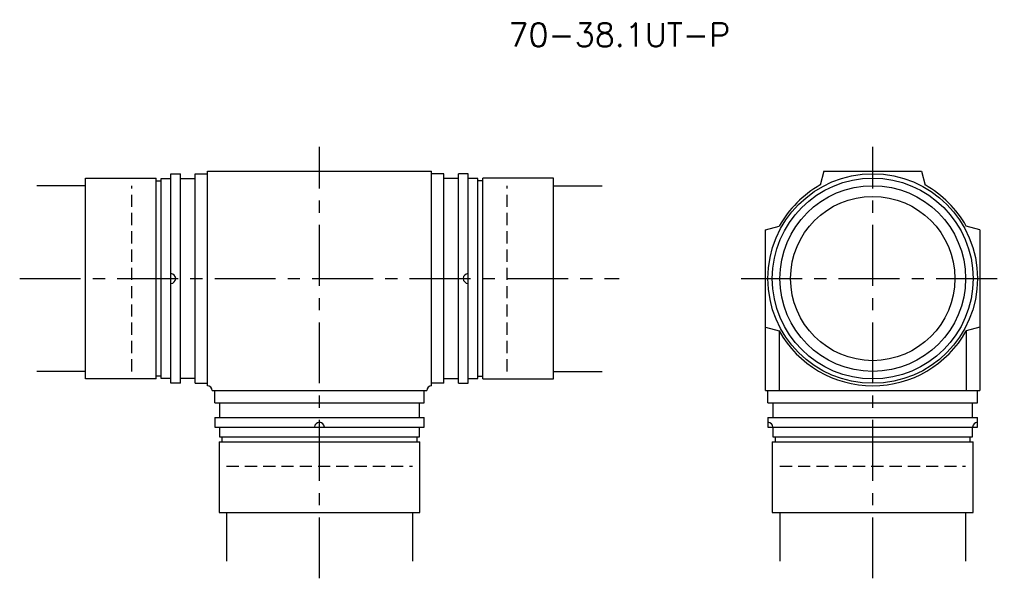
# Model space of a CAD drawing. Extents: x 603 to 805, y -124 to -9.
import ezdxf
from ezdxf.enums import TextEntityAlignment as Align

# ---------------------------------------------------------------- set-up
doc = ezdxf.new("R2010")
doc.units = 0
doc.header["$LTSCALE"] = 10
doc.linetypes.add('CENTER', pattern=[2, 1.25, -0.25, 0.25, -0.25])
doc.linetypes.add('HIDDEN', pattern=[0.375, 0.25, -0.125])
doc.layers.get('0').update_dxf_attribs({"linetype": 'CONTINUOUS'})
for name, color, linetype in [('HOJO', 4, 'CONTINUOUS'), ('L-CENTER', 1, 'CENTER'), ('L-HIDDEN', 3, 'HIDDEN')]:
    doc.layers.add(name, color=color, linetype=linetype)
doc.styles.add('BIGFONT', font='txt', dxfattribs={"bigfont": 'bigfont'})

msp = doc.modelspace()

# ---------------------------------------------------------------- linework, layer by layer
for p, q in [((641.56, -40.19), (687.56, -40.19)), ((641.56, -84.19), (641.56, -40.19)), ((687.56, -84.19), (687.56, -40.19)), ((768.06, -40.19), (767.3, -43)), ((768.06, -40.19), (788.06, -40.19)), ((788.06, -40.19), (788.81, -43)), ((616.56, -41.59), (631.06, -41.59)), ((616.56, -82.79), (616.56, -41.59)), ((631.06, -82.79), (631.06, -41.59)), ((631.06, -42.17), (632.06, -42.17)), ((632.06, -41.69), (634.06, -41.69)), ((632.06, -82.69), (632.06, -41.69)), ((634.06, -40.69), (636.06, -40.69)), ((634.06, -83.69), (634.06, -40.69)), ((636.06, -83.69), (636.06, -40.69)), ((636.06, -41.69), (639.06, -41.69)), ((639.06, -40.69), (641.56, -40.69)), ((639.06, -83.69), (639.06, -40.69)), ((690.06, -40.69), (687.56, -40.69)), ((690.06, -83.69), (690.06, -40.69)), ((693.06, -41.69), (690.06, -41.69)), ((695.06, -40.69), (693.06, -40.69)), ((693.06, -83.69), (693.06, -40.69)), ((695.06, -83.69), (695.06, -40.69)), ((697.06, -41.69), (695.06, -41.69)), ((697.06, -82.69), (697.06, -41.69)), ((698.06, -42.17), (697.06, -42.17)), ((712.56, -41.59), (698.06, -41.59)), ((698.06, -82.79), (698.06, -41.59)), ((712.56, -82.79), (712.56, -41.59)), ((756.06, -52.19), (758.86, -51.44)), ((756.06, -85.19), (756.06, -52.19)), ((800.06, -52.19), (797.25, -51.44)), ((800.06, -52.19), (800.06, -85.19)), ((756.06, -72.19), (758.86, -72.94)), ((800.06, -72.19), (797.25, -72.94)), ((758.86, -72.94), (758.86, -85.19)), ((797.25, -72.94), (797.25, -85.19)), ((631.06, -82.79), (616.56, -82.79)), ((632.06, -82.22), (631.06, -82.22)), ((634.06, -82.69), (632.06, -82.69)), ((639.06, -82.69), (636.06, -82.69)), ((690.06, -82.69), (693.06, -82.69)), ((695.06, -82.69), (697.06, -82.69)), ((697.06, -82.22), (698.06, -82.22)), ((698.06, -82.79), (712.56, -82.79)), ((636.06, -83.69), (634.06, -83.69)), ((639.06, -83.69), (641.56, -83.69)), ((641.56, -84.19), (641.56, -83.69)), ((687.56, -84.19), (687.56, -83.69)), ((687.56, -84.19), (687.56, -83.69)), ((690.06, -83.69), (687.56, -83.69)), ((693.06, -83.69), (695.06, -83.69)), ((642.56, -85.19), (686.56, -85.19)), ((643.06, -87.69), (643.06, -85.19)), ((686.06, -87.69), (686.06, -85.19)), ((756.06, -85.19), (800.06, -85.19)), ((756.56, -87.69), (756.56, -85.19)), ((799.56, -87.69), (799.56, -85.19)), ((643.06, -87.69), (686.06, -87.69)), ((644.06, -87.69), (644.06, -90.69)), ((685.06, -90.69), (685.06, -87.69)), ((756.56, -87.69), (799.56, -87.69)), ((757.56, -87.69), (757.56, -90.69)), ((798.56, -90.69), (798.56, -87.69)), ((643.06, -90.69), (686.06, -90.69)), ((643.06, -90.69), (643.06, -92.69)), ((686.06, -92.69), (686.06, -90.69)), ((756.56, -90.69), (799.56, -90.69)), ((756.56, -90.69), (756.56, -92.69)), ((799.56, -92.69), (799.56, -90.69)), ((643.06, -92.69), (686.06, -92.69)), ((644.06, -92.69), (644.06, -94.69)), ((685.06, -94.69), (685.06, -92.69)), ((756.56, -92.69), (799.56, -92.69)), ((757.56, -92.69), (757.56, -94.69)), ((798.56, -94.69), (798.56, -92.69)), ((644.06, -94.69), (685.06, -94.69)), ((644.53, -94.69), (644.53, -95.69)), ((684.58, -95.69), (684.58, -94.69)), ((757.56, -94.69), (798.56, -94.69)), ((758.03, -94.69), (758.03, -95.69)), ((798.08, -95.69), (798.08, -94.69)), ((643.96, -95.69), (685.16, -95.69)), ((643.96, -95.69), (643.96, -110.19)), ((685.16, -110.19), (685.16, -95.69)), ((757.46, -95.69), (798.66, -95.69)), ((757.46, -95.69), (757.46, -110.19)), ((798.66, -110.19), (798.66, -95.69)), ((643.96, -110.19), (685.16, -110.19)), ((757.46, -110.19), (798.66, -110.19))]:
    msp.add_line(p, q)
for radius in [21.5, 20.6, 19.05, 16.85]:
    msp.add_circle((778.06, -62.19), radius)
for centre, radius, start, end in [((778.06, -62.19), 22, 119.2569, 150.7431), ((778.06, -62.19), 22, 29.2569, 60.7431), ((634.06, -62.19), 1, 270, 90), ((695.06, -62.19), 1, 90, 270), ((778.06, -62.19), 22, 209.2569, 330.7431), ((641.56, -85.19), 1, 0, 90), ((687.56, -85.19), 1, 90, 180), ((664.56, -92.69), 1, 0, 180), ((756.56, -92.69), 1, 0, 90), ((799.56, -92.69), 1, 90, 180)]:
    msp.add_arc(centre, radius, start, end)
at = {"layer": 'HOJO'}
for p, q in [((616.56, -43.14), (606.56, -43.14)), ((712.56, -43.14), (722.56, -43.14)), ((616.56, -81.24), (606.56, -81.24)), ((712.56, -81.24), (722.56, -81.24)), ((645.51, -110.19), (645.51, -120.19)), ((683.61, -110.19), (683.61, -120.19)), ((759.01, -110.19), (759.01, -120.19)), ((797.11, -110.19), (797.11, -120.19))]:
    msp.add_line(p, q, dxfattribs=at)
at = {"layer": 'L-CENTER'}
for p, q in [((664.56, -123.69), (664.56, -35.19)), ((778.06, -123.69), (778.06, -35.19)), ((603.06, -62.19), (726.06, -62.19)), ((751.06, -62.19), (805.06, -62.19))]:
    msp.add_line(p, q, dxfattribs=at)
at = {"layer": 'L-HIDDEN'}
for p, q in [((626.06, -81.24), (626.06, -43.14)), ((703.06, -81.24), (703.06, -43.14)), ((645.51, -100.69), (683.61, -100.69)), ((759.01, -100.69), (797.11, -100.69))]:
    msp.add_line(p, q, dxfattribs=at)

# ---------------------------------------------------------------- texts
at = {"layer": 'HOJO', "style": 'BIGFONT'}
msp.add_text('70-38.1UT-P', height=4.8, dxfattribs=at).set_placement((726.06, -12.19), align=Align.MIDDLE)

doc.saveas('drawing.dxf')
